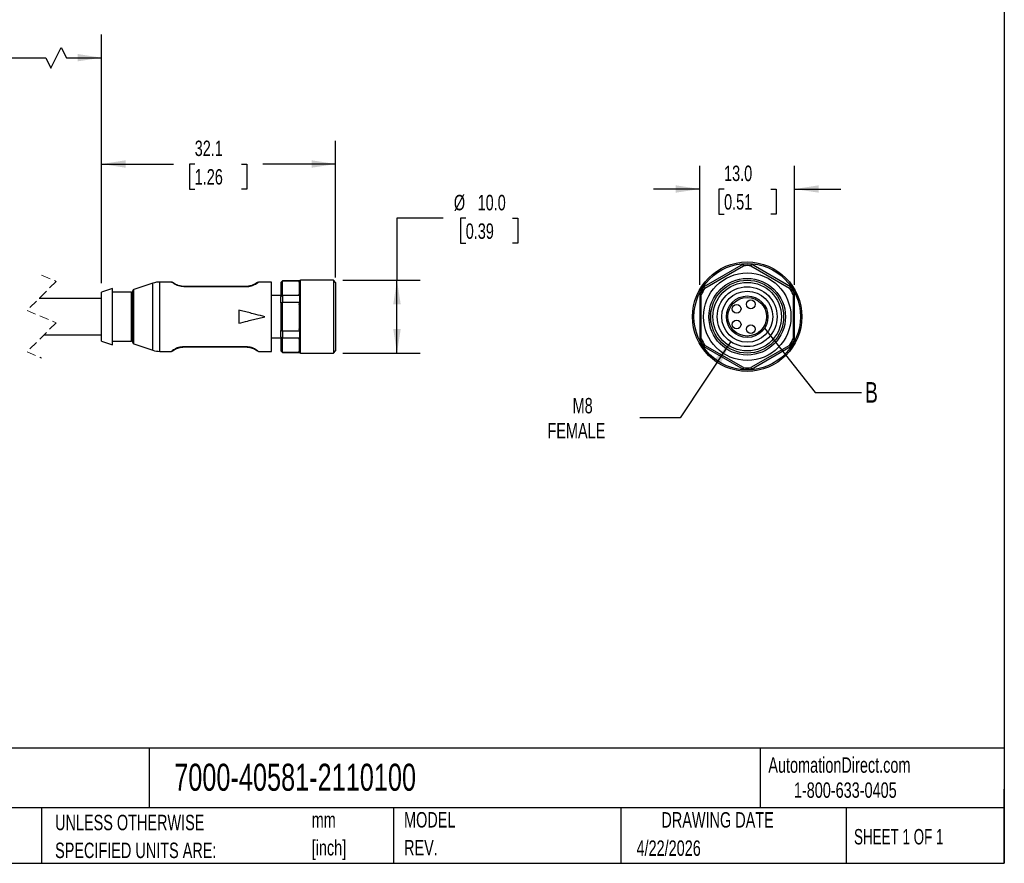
# Model space of a CAD drawing. Header units: millimetres. Extents: x 6 to 273, y 6 to 210.
# Tile 3 of 4: x 138 to 273, y 6 to 122. Entities that reach past the tile are written whole.
import ezdxf

# ---------------------------------------------------------------- set-up
doc = ezdxf.new("R2010")
doc.units = ezdxf.units.MM
doc.linetypes.add('SLD-Dashed', pattern=[1.905, 1.27, -0.635])
doc.linetypes.add('SLD-Solid', pattern=[0])
doc.layers.add('DIMENSIONS', color=140, linetype='SLD-Solid', lineweight=25)
doc.layers.add('TEXT', color=140, linetype='SLD-Solid', lineweight=25)
doc.styles.add('SLDTEXTSTYLE0', font='TXT', dxfattribs={"width": 0.7})
doc.styles.add('SLDTEXTSTYLE1', font='TXT', dxfattribs={"width": 0.65})
doc.dimstyles.new('SLDDIMSTYLE2', dxfattribs={"dimtxt": 0.18, "dimasz": 3.302, "dimexe": 0, "dimexo": 0.0625, "dimgap": 0, "dimtad": 0, "dimtih": 1, "dimtoh": 1, "dimdec": 0, "dimrnd": 1e-09, "dimzin": 0, "dimdsep": 46, "dimtxsty": 'Standard', "dimblk1": 'NONE', "dimblk2": 'NONE', "dimsah": 1, "dimcen": 0.09, "dimadec": 0, "dimazin": 0, "dimtfac": 3.302, "dimtdec": 0, "dimtofl": 0, "dimtmove": 0, "dimatfit": 3, "dimldrblk": 'NONE', "dimfxl": 0, "dimfrac": 2, "dimtolj": 1, "dimtzin": 0, "dimarcsym": 0})
doc.dimstyles.new('SLDDIMSTYLE3', dxfattribs={"dimtxt": 2.158008, "dimasz": 3.302, "dimexe": 0, "dimexo": 0.0625, "dimgap": 0.539502, "dimtad": 0, "dimtih": 1, "dimtoh": 1, "dimdec": 1, "dimrnd": 1e-09, "dimzin": 4, "dimdsep": 46, "dimtxsty": 'SLDTEXTSTYLE0', "dimsah": 1, "dimcen": 0.09, "dimadec": 0, "dimazin": 1, "dimtfac": 1, "dimtdec": 1, "dimtmove": 0, "dimatfit": 0, "dimfxl": 0, "dimfrac": 2, "dimtolj": 1, "dimtzin": 12, "dimarcsym": 0})
doc.dimstyles.new('SLDDIMSTYLE4', dxfattribs={"dimtxt": 2.158008, "dimasz": 3.302, "dimexe": 0, "dimexo": 0.0625, "dimgap": 0.539502, "dimtad": 0, "dimtih": 1, "dimtoh": 1, "dimdec": 1, "dimrnd": 1e-09, "dimzin": 4, "dimdsep": 46, "dimtxsty": 'SLDTEXTSTYLE0', "dimsah": 1, "dimcen": 0.09, "dimadec": 0, "dimazin": 1, "dimtfac": 1, "dimtdec": 1, "dimtofl": 0, "dimtmove": 0, "dimatfit": 3, "dimfxl": 0, "dimfrac": 2, "dimtolj": 1, "dimtzin": 12, "dimarcsym": 0})
doc.dimstyles.new('SLDDIMSTYLE5', dxfattribs={"dimtxt": 2.158008, "dimasz": 3.302, "dimexe": 0, "dimexo": 0.0625, "dimgap": 0.539502, "dimtad": 0, "dimtih": 1, "dimtoh": 1, "dimdec": 1, "dimrnd": 1e-09, "dimzin": 12, "dimdsep": 46, "dimtxsty": 'SLDTEXTSTYLE0', "dimsah": 1, "dimcen": 0.09, "dimadec": 0, "dimazin": 3, "dimtfac": 1, "dimtdec": 1, "dimtofl": 0, "dimtmove": 0, "dimatfit": 3, "dimfxl": 0, "dimfrac": 2, "dimtolj": 1, "dimtzin": 12, "dimarcsym": 0})
doc.dimstyles.new('SLDDIMSTYLE6', dxfattribs={"dimtxt": 2.158008, "dimasz": 3.302, "dimexe": 0, "dimexo": 0.0625, "dimgap": 0.539502, "dimtad": 0, "dimtih": 1, "dimtoh": 1, "dimdec": 1, "dimrnd": 1e-09, "dimzin": 12, "dimdsep": 46, "dimtxsty": 'SLDTEXTSTYLE0', "dimsah": 1, "dimcen": 0, "dimadec": 0, "dimazin": 3, "dimtfac": 1, "dimtdec": 1, "dimtofl": 0, "dimtmove": 0, "dimatfit": 3, "dimfxl": 0, "dimfrac": 2, "dimtolj": 1, "dimtzin": 12, "dimarcsym": 0})

# ---------------------------------------------------------------- blocks, each defined once
blk = doc.blocks.new('SW_NOTE_0')
at = {"layer": 'TEXT', "color": 0, "char_height": 2.117, "attachment_point": 1, "style": 'SLDTEXTSTYLE0'}
for s, insert in [('mm', (0, 2.73)), ('[inch]', (0, -1.09))]:
    blk.add_mtext(s, dxfattribs=dict(at, insert=insert))
blk = doc.blocks.new('SW_NOTE_0_1')
at = {"layer": 'TEXT', "color": 0, "char_height": 2.1167, "attachment_point": 1, "style": 'SLDTEXTSTYLE0'}
for s, insert in [('UNLESS OTHERWISE', (0, 2.73)), ('SPECIFIED UNITS ARE:', (0, -1.09))]:
    blk.add_mtext(s, dxfattribs=dict(at, insert=insert))
blk = doc.blocks.new('SW_NOTE_0_6')
at = {"layer": 'TEXT', "color": 0, "char_height": 2.117, "attachment_point": 1, "style": 'SLDTEXTSTYLE0'}
for s, insert in [('MODEL', (0, 2.73)), ('REV.', (0, -1.09))]:
    blk.add_mtext(s, dxfattribs=dict(at, insert=insert))
blk = doc.blocks.new('_D_3')
at = {"layer": 'DIMENSIONS'}
for p, q in [((196.11, 94.76), (189.76, 94.76)), ((189.76, 94.76), (189.76, 86.27)), ((199.19, 94.76), (198.46, 94.76)), ((198.46, 94.76), (198.46, 91.33)), ((205.6, 94.76), (206.33, 94.76)), ((206.33, 94.76), (206.33, 91.33)), ((198.46, 91.33), (199.19, 91.33)), ((206.33, 91.33), (205.6, 91.33)), ((182.32, 86.27), (192.93, 86.27)), ((189.76, 76.27), (189.76, 86.27)), ((182.32, 76.27), (192.93, 76.27))]:
    blk.add_line(p, q, dxfattribs=at)
for points in [[(189.76, 86.27), (189.25, 82.97), (190.27, 82.97)], [(189.76, 76.27), (190.27, 79.58), (189.25, 79.58)]]:
    blk.add_solid(points, dxfattribs=at)
at = {"layer": 'DIMENSIONS', "char_height": 2.117, "attachment_point": 1, "style": 'SLDTEXTSTYLE0'}
for s, insert in [('%%c', (197.56, 97.97)), ('10.0', (200.82, 97.97)), ('0.39', (199.19, 94.06))]:
    blk.add_mtext(s, dxfattribs=dict(at, insert=insert))
blk = doc.blocks.new('_D_5')
at = {"layer": 'DIMENSIONS'}
for p, q in [((149.25, 85.89), (149.25, 105.38)), ((181.35, 86.64), (181.35, 105.38)), ((149.25, 102.2), (159.1, 102.2)), ((162.02, 102.2), (161.3, 102.2)), ((161.3, 102.2), (161.3, 98.77)), ((168.44, 102.2), (169.16, 102.2)), ((169.16, 102.2), (169.16, 98.77)), ((181.35, 102.2), (171.36, 102.2)), ((161.3, 98.77), (162.02, 98.77)), ((169.16, 98.77), (168.44, 98.77))]:
    blk.add_line(p, q, dxfattribs=at)
for points in [[(149.25, 102.2), (152.55, 101.69), (152.55, 102.71)], [(181.35, 102.2), (178.05, 102.71), (178.05, 101.69)]]:
    blk.add_solid(points, dxfattribs=at)
at = {"layer": 'DIMENSIONS', "char_height": 2.117, "attachment_point": 1, "style": 'SLDTEXTSTYLE0'}
for s, insert in [('32.1', (162.02, 105.41)), ('1.26', (162.02, 101.5))]:
    blk.add_mtext(s, dxfattribs=dict(at, insert=insert))
blk = doc.blocks.new('_D_6')
at = {"layer": 'DIMENSIONS'}
for p, q in [((124.52, 85.77), (124.52, 119.95)), ((149.25, 85.89), (149.25, 119.95)), ((142.31, 115.36), (143.72, 118.18)), ((143.72, 118.18), (144.43, 116.77)), ((124.52, 116.77), (119.88, 116.77)), ((124.52, 116.77), (141.6, 116.77)), ((141.6, 116.77), (142.31, 115.36)), ((144.43, 116.77), (149.25, 116.77))]:
    blk.add_line(p, q, dxfattribs=at)
for points in [[(124.52, 116.77), (127.82, 116.27), (127.82, 117.28)], [(149.25, 116.77), (145.95, 117.28), (145.95, 116.27)]]:
    blk.add_solid(points, dxfattribs=at)
at = {"layer": 'DIMENSIONS', "char_height": 2.117, "attachment_point": 1, "style": 'SLDTEXTSTYLE0'}
for s, insert in [('1M', (113.32, 119.5)), ('3.2FT', (111.42, 116.07))]:
    blk.add_mtext(s, dxfattribs=dict(at, insert=insert))
blk = doc.blocks.new('_D_7')
at = {"layer": 'DIMENSIONS'}
for p, q in [((235.53, 77.85), (228.61, 67.41)), ((228.61, 67.41), (223.06, 67.41))]:
    blk.add_line(p, q, dxfattribs=at)
blk.add_solid([(235.53, 77.85), (233.28, 75.38), (234.13, 74.82)], dxfattribs=at)
at = {"layer": 'DIMENSIONS', "char_height": 2.117, "attachment_point": 1, "style": 'SLDTEXTSTYLE0'}
for s, insert in [('M8', (213.85, 70.14)), ('FEMALE', (210.4, 66.71))]:
    blk.add_mtext(s, dxfattribs=dict(at, insert=insert))
blk = doc.blocks.new('_D_8')
at = {"layer": 'DIMENSIONS'}
for p, q in [((231.29, 85.64), (231.29, 101.95)), ((244.29, 85.64), (244.29, 101.95)), ((231.29, 98.77), (224.94, 98.77)), ((234.62, 98.77), (233.89, 98.77)), ((233.89, 98.77), (233.89, 95.34)), ((241.03, 98.77), (241.76, 98.77)), ((241.76, 98.77), (241.76, 95.34)), ((244.29, 98.77), (250.64, 98.77)), ((233.89, 95.34), (234.62, 95.34)), ((241.76, 95.34), (241.03, 95.34))]:
    blk.add_line(p, q, dxfattribs=at)
for points in [[(231.29, 98.77), (227.99, 99.28), (227.99, 98.27)], [(244.29, 98.77), (247.6, 98.27), (247.6, 99.28)]]:
    blk.add_solid(points, dxfattribs=at)
at = {"layer": 'DIMENSIONS', "char_height": 2.117, "attachment_point": 1, "style": 'SLDTEXTSTYLE0'}
for s, insert in [('13.0', (234.62, 101.98)), ('0.51', (234.62, 98.07))]:
    blk.add_mtext(s, dxfattribs=dict(at, insert=insert))
blk = doc.blocks.new('_None')

msp = doc.modelspace()

# ---------------------------------------------------------------- linework, layer by layer
for p, q in [((237.23, 88.45), (231.86, 85.35)), ((232, 85.2), (237.29, 88.25)), ((238.3, 88.25), (243.59, 85.2)), ((243.73, 85.35), (238.36, 88.45)), ((150.75, 85.12), (149.25, 84.62)), ((150.75, 81.27), (150.75, 85.12)), ((156.29, 85.87), (153.69, 85.02)), ((156.29, 81.27), (156.29, 85.87)), ((158.85, 86.02), (157.23, 86.02)), ((157.23, 81.27), (157.23, 86.02)), ((160.55, 85.42), (160.55, 85.4)), ((169.05, 85.42), (160.55, 85.42)), ((160.55, 85.4), (169.05, 85.4)), ((169.05, 85.4), (169.05, 85.42)), ((172.55, 86.02), (170.75, 86.02)), ((172.55, 81.27), (172.55, 86.02)), ((174.05, 86.17), (173.85, 85.97)), ((173.85, 85.95), (173.85, 85.97)), ((173.85, 85.95), (173.85, 84.05)), ((176.38, 86.17), (174.05, 86.17)), ((174.05, 86.17), (174.05, 86.14)), ((176.38, 86.14), (174.05, 86.14)), ((174.05, 84.2), (174.05, 86.14)), ((176.35, 86.01), (176.35, 84.34)), ((176.38, 86.17), (176.38, 86.14)), ((181.05, 86.27), (176.55, 86.27)), ((176.55, 76.27), (176.55, 86.27)), ((181.35, 85.97), (181.05, 86.27)), ((181.05, 86.27), (181.05, 76.27)), ((181.35, 85.97), (181.35, 76.57)), ((149.25, 83.77), (140.68, 83.77)), ((149.25, 81.27), (149.25, 84.62)), ((153.35, 84.62), (150.75, 84.62)), ((153.35, 81.27), (153.35, 84.62)), ((153.55, 81.27), (153.55, 84.83)), ((153.69, 81.27), (153.69, 85.02)), ((173.85, 84.17), (172.55, 84.17)), ((173.85, 83.17), (173.85, 84.05)), ((174.05, 84.2), (174.05, 83.21)), ((174.05, 84.2), (176.38, 84.2)), ((176.38, 84.2), (176.38, 83.21)), ((231.29, 84.37), (231.29, 78.18)), ((231.49, 78.22), (231.49, 84.32)), ((244.09, 84.32), (244.09, 78.22)), ((244.29, 78.18), (244.29, 84.37)), ((173.85, 83.17), (173.85, 79.38)), ((176.38, 83.21), (174.05, 83.21)), ((174.05, 79.33), (174.05, 83.21)), ((176.35, 82.94), (176.38, 83.21)), ((176.35, 82.94), (176.35, 79.6)), ((149.25, 77.92), (149.25, 81.27)), ((150.75, 77.42), (150.75, 81.27)), ((153.35, 77.92), (153.35, 81.27)), ((153.55, 77.72), (153.55, 81.27)), ((153.69, 77.53), (153.69, 81.27)), ((156.29, 76.67), (156.29, 81.27)), ((157.23, 76.52), (157.23, 81.27)), ((168.05, 82.17), (168.05, 80.37)), ((172.55, 76.52), (172.55, 81.27)), ((232.79, 81.27), (232.74, 81.27)), ((232.87, 82.16), (232.83, 82.17)), ((232.87, 80.38), (232.83, 80.37)), ((141.35, 78.77), (149.25, 78.77)), ((172.55, 78.37), (173.85, 78.37)), ((173.85, 78.5), (173.85, 79.38)), ((173.85, 78.5), (173.85, 76.6)), ((174.05, 79.33), (174.05, 78.35)), ((174.05, 79.33), (176.38, 79.33)), ((176.38, 78.35), (174.05, 78.35)), ((174.05, 76.41), (174.05, 78.35)), ((176.38, 79.33), (176.35, 79.6)), ((176.35, 78.21), (176.38, 78.35)), ((176.38, 79.33), (176.38, 78.35)), ((149.25, 77.92), (150.75, 77.42)), ((150.75, 77.92), (153.35, 77.92)), ((153.69, 77.53), (156.29, 76.67)), ((169.05, 77.15), (160.55, 77.15)), ((160.55, 77.15), (160.55, 77.12)), ((160.55, 77.12), (169.05, 77.12)), ((169.05, 77.15), (169.05, 77.12)), ((176.35, 78.21), (176.35, 76.54)), ((231.86, 77.19), (237.23, 74.1)), ((237.29, 74.29), (232, 77.34)), ((243.59, 77.34), (238.3, 74.29)), ((238.36, 74.1), (243.73, 77.19)), ((157.23, 76.52), (158.85, 76.52)), ((158.85, 76.52), (158.92, 76.54)), ((170.75, 76.52), (172.55, 76.52)), ((173.85, 76.57), (173.85, 76.6)), ((173.85, 76.57), (174.05, 76.37)), ((174.05, 76.41), (176.38, 76.41)), ((174.05, 76.41), (174.05, 76.37)), ((174.05, 76.37), (176.38, 76.37)), ((176.38, 76.41), (176.35, 76.54)), ((176.38, 76.41), (176.38, 76.37)), ((176.55, 76.27), (181.05, 76.27)), ((181.05, 76.27), (181.35, 76.57))]:
    msp.add_line(p, q)
at = {"color": 7, "linetype": 'SLD-Dashed', "lineweight": 18}
for p, q in [((141.02, 86.95), (143.02, 86.11)), ((143.02, 86.11), (139.02, 82.11)), ((139.02, 82.11), (143.02, 80.44)), ((143.02, 80.44), (139.02, 76.44)), ((139.02, 76.44), (141.02, 75.6))]:
    msp.add_line(p, q, dxfattribs=at)
for centre, radius in [((237.79, 81.27), 7.5), ((237.79, 81.27), 7.3), ((237.79, 81.27), 6), ((237.79, 81.27), 5.25), ((237.79, 81.27), 5), ((237.79, 81.27), 4.7), ((237.79, 81.27), 4.1), ((237.79, 81.27), 3.5), ((237.79, 81.27), 2.85), ((237.79, 81.27), 2.65), ((236.34, 82.35), 0.6), ((238.29, 82.97), 0.6), ((236.34, 80.2), 0.6), ((238.29, 79.57), 0.6)]:
    msp.add_circle(centre, radius)
for centre, radius, start, end in [((237.79, 81.27), 7.2, 85.4744, 94.5256), ((237.79, 81.27), 7, 85.8419, 94.1581), ((157.23, 83.02), 3, 89.9999, 108.166), ((176.55, 86.07), 0.2, 89.9985, 150.0018), ((237.79, 81.27), 7.2, 145.4744, 154.5256), ((237.79, 81.27), 7, 145.8419, 154.1581), ((237.79, 81.27), 7, 25.8419, 34.1581), ((237.79, 81.27), 7.2, 25.4744, 34.5256), ((153.35, 84.82), 0.2, 269.9991, 0.001), ((153.75, 84.83), 0.2, 108.1669, 179.9991), ((153.35, 77.72), 0.2, 359.999, 90.0009), ((153.75, 77.72), 0.2, 180.0009, 251.8331), ((237.79, 81.27), 7.2, 205.4744, 214.5256), ((237.79, 81.27), 7, 205.8419, 214.1581), ((237.79, 81.27), 7, 325.8419, 334.1581), ((237.79, 81.27), 7.2, 325.4744, 334.5256), ((157.23, 79.52), 3, 251.834, 270.0001), ((176.55, 76.47), 0.2, 209.9982, 270.0015), ((237.79, 81.27), 7, 265.8419, 274.1581), ((237.79, 81.27), 7.2, 265.4744, 274.5256)]:
    msp.add_arc(centre, radius, start, end)
for points in [[(237.29, 88.25), (237.27, 88.32), (237.25, 88.38), (237.23, 88.45)], [(238.36, 88.45), (238.34, 88.38), (238.32, 88.32), (238.3, 88.25)], [(231.86, 85.35), (231.91, 85.3), (231.96, 85.25), (232, 85.2)], [(243.59, 85.2), (243.63, 85.25), (243.68, 85.3), (243.73, 85.35)], [(231.49, 84.32), (231.43, 84.34), (231.36, 84.35), (231.29, 84.37)], [(244.29, 84.37), (244.23, 84.35), (244.16, 84.34), (244.09, 84.32)], [(231.29, 78.18), (231.36, 78.19), (231.43, 78.21), (231.49, 78.22)], [(232, 77.34), (231.96, 77.29), (231.91, 77.24), (231.86, 77.19)], [(243.73, 77.19), (243.68, 77.24), (243.63, 77.29), (243.59, 77.34)], [(244.09, 78.22), (244.16, 78.21), (244.23, 78.19), (244.29, 78.18)], [(237.23, 74.1), (237.25, 74.16), (237.27, 74.23), (237.29, 74.29)], [(238.3, 74.29), (238.32, 74.23), (238.34, 74.16), (238.36, 74.1)]]:
    msp.add_open_spline(points, degree=3)
for points, knots in [([(158.96, 85.98), (158.96, 85.98), (158.96, 85.98), (158.96, 85.98), (158.96, 85.98), (158.96, 85.98), (158.96, 85.98), (158.96, 85.98), (158.96, 85.98), (158.95, 85.98), (158.95, 85.98), (158.95, 85.98), (158.93, 85.99), (158.9, 86.01), (158.87, 86.02), (158.85, 86.02)], [0, 0, 0, 0, 0.002213, 0.009593, 0.017622, 0.021903, 0.026334, 0.03567, 0.045634, 0.056252, 0.079301, 0.104686, 0.226787, 0.528405, 1, 1, 1, 1]), ([(160.55, 85.4), (160.42, 85.4), (160.16, 85.41), (159.8, 85.5), (159.5, 85.61), (159.22, 85.76), (159.01, 85.9), (158.88, 85.99), (158.85, 86.02), (158.85, 86.02)], [0, 0, 0, 0, 0.212947, 0.419352, 0.590426, 0.742867, 0.933644, 0.999994, 1, 1, 1, 1]), ([(159.03, 85.94), (159.01, 85.96), (158.99, 85.99), (158.96, 85.99), (158.96, 85.99)], [0, 0, 0, 0, 0.9581446, 1, 1, 1, 1]), ([(158.96, 85.98), (158.96, 85.98), (158.96, 85.97), (158.96, 85.98), (158.96, 85.98), (158.96, 85.98)], [0, 0, 0, 0, 0.266723, 0.728839, 1, 1, 1, 1]), ([(160.55, 85.42), (160.43, 85.43), (160.19, 85.44), (159.86, 85.51), (159.58, 85.61), (159.3, 85.76), (159.17, 85.82), (158.94, 86), (159, 85.96), (159.02, 85.95)], [0, 0, 0, 0, 0.209536, 0.410067, 0.578489, 0.724876, 0.91134, 0.972676, 1, 1, 1, 1]), ([(169.05, 85.4), (169.18, 85.4), (169.44, 85.41), (169.79, 85.5), (170.1, 85.61), (170.38, 85.76), (170.6, 85.89), (170.72, 86), (170.75, 86.02)], [0, 0, 0, 0, 0.213232, 0.419553, 0.590691, 0.743028, 0.933837, 1, 1, 1, 1]), ([(170.57, 85.94), (170.56, 85.93), (170.46, 85.85), (170.28, 85.74), (170.02, 85.61), (169.74, 85.51), (169.41, 85.44), (169.17, 85.43), (169.05, 85.42)], [0, 0, 0, 0, 0.02418, 0.223691, 0.380544, 0.560659, 0.775453, 1, 1, 1, 1]), ([(170.75, 86.02), (170.7, 85.99), (170.62, 85.95), (170.52, 85.89), (170.48, 85.86), (170.46, 85.85), (170.46, 85.85), (170.46, 85.85), (170.46, 85.85), (170.46, 85.85), (170.46, 85.85), (170.46, 85.85), (170.45, 85.85), (170.45, 85.85), (170.45, 85.85), (170.46, 85.86), (170.47, 85.86), (170.51, 85.9), (170.57, 85.93), (170.6, 85.96), (170.6, 85.96)], [0, 0, 0, 0, 0.318697, 0.540822, 0.614213, 0.635192, 0.638576, 0.639985, 0.64119, 0.641726, 0.642205, 0.642643, 0.643033, 0.643663, 0.64411, 0.645121, 0.666505, 0.738596, 0.967611, 1, 1, 1, 1]), ([(174.05, 86.14), (174.01, 86.1), (173.94, 86.04), (173.88, 85.97), (173.85, 85.95)], [0, 0, 0, 0, 0.562533, 1, 1, 1, 1]), ([(176.35, 86.01), (176.35, 86.03), (176.35, 86.07), (176.37, 86.12), (176.38, 86.14)], [0, 0, 0, 0, 0.4894788, 1, 1, 1, 1]), ([(173.85, 84.05), (173.89, 84.08), (173.95, 84.13), (174.02, 84.18), (174.05, 84.2)], [0, 0, 0, 0, 0.557188, 1, 1, 1, 1]), ([(176.38, 84.2), (176.37, 84.22), (176.35, 84.27), (176.35, 84.31), (176.35, 84.34)], [0, 0, 0, 0, 0.504401, 1, 1, 1, 1]), ([(174.05, 83.21), (174.01, 83.2), (173.94, 83.19), (173.88, 83.18), (173.85, 83.17)], [0, 0, 0, 0, 0.5625575, 1, 1, 1, 1]), ([(171.65, 81.27), (171.24, 81.38), (170.57, 81.54), (169.63, 81.78), (168.84, 81.98), (168.31, 82.11), (168.05, 82.17)], [0, 0, 0, 0, 0.340094, 0.560121, 0.780096, 1, 1, 1, 1]), ([(168.05, 80.37), (168.46, 80.48), (169.13, 80.64), (170.06, 80.88), (170.86, 81.07), (171.38, 81.21), (171.65, 81.27)], [0, 0, 0, 0, 0.339883, 0.5598884, 0.7799341, 1, 1, 1, 1]), ([(232.74, 81.27), (232.75, 81.38), (232.75, 81.54), (232.77, 81.78), (232.79, 81.98), (232.81, 82.11), (232.83, 82.17)], [0, 0, 0, 0, 0.3399988, 0.5599992, 0.7799996, 1, 1, 1, 1]), ([(232.83, 80.37), (232.81, 80.48), (232.78, 80.64), (232.76, 80.88), (232.75, 81.07), (232.75, 81.21), (232.74, 81.27)], [0, 0, 0, 0, 0.339999, 0.559999, 0.78, 1, 1, 1, 1]), ([(173.85, 79.38), (173.89, 79.37), (173.95, 79.35), (174.02, 79.34), (174.05, 79.33)], [0, 0, 0, 0, 0.557435, 1, 1, 1, 1]), ([(174.05, 78.35), (174.01, 78.37), (173.94, 78.42), (173.88, 78.48), (173.85, 78.5)], [0, 0, 0, 0, 0.562807, 1, 1, 1, 1]), ([(160.55, 77.15), (160.42, 77.14), (160.16, 77.13), (159.8, 77.05), (159.5, 76.94), (159.2, 76.77), (159.05, 76.69), (158.81, 76.49), (158.89, 76.55), (158.93, 76.58)], [0, 0, 0, 0, 0.201327, 0.397053, 0.562247, 0.706271, 0.887394, 0.950754, 1, 1, 1, 1]), ([(158.98, 76.57), (159.01, 76.59), (159.12, 76.68), (159.31, 76.8), (159.58, 76.93), (159.86, 77.03), (160.19, 77.11), (160.43, 77.12), (160.55, 77.12)], [0, 0, 0, 0, 0.063466, 0.254717, 0.404742, 0.580041, 0.785811, 1, 1, 1, 1]), ([(170.75, 76.52), (170.71, 76.55), (170.59, 76.65), (170.38, 76.79), (170.1, 76.93), (169.79, 77.05), (169.44, 77.13), (169.18, 77.14), (169.05, 77.15)], [0, 0, 0, 0, 0.069928, 0.256705, 0.409146, 0.581984, 0.78751, 1, 1, 1, 1]), ([(169.05, 77.12), (169.17, 77.12), (169.41, 77.11), (169.74, 77.03), (170.02, 76.93), (170.3, 76.79), (170.43, 76.72), (170.66, 76.54), (170.59, 76.59), (170.57, 76.61)], [0, 0, 0, 0, 0.2061361, 0.403194, 0.5713647, 0.7151654, 0.8980351, 0.960086, 1, 1, 1, 1]), ([(158.97, 76.57), (158.99, 76.58), (159.01, 76.6), (159.04, 76.62), (159.06, 76.63)], [0, 0, 0, 0, 0.466118, 1, 1, 1, 1]), ([(173.85, 76.6), (173.89, 76.56), (173.95, 76.5), (174.02, 76.44), (174.05, 76.41)], [0, 0, 0, 0, 0.557462, 1, 1, 1, 1])]:
    msp.add_open_spline(points, degree=3, knots=knots)
at = {"layer": 'TEXT'}
for p, q in [((273.05, 209.55), (273.05, 6.35)), ((273.05, 22.13), (6.35, 22.13)), ((155.76, 22.13), (155.76, 13.97)), ((239.58, 22.13), (239.58, 13.97)), ((273.05, 6.35), (273.05, 16.51)), ((273.05, 13.97), (6.35, 13.97)), ((141, 13.97), (141, 6.35)), ((189.3, 13.97), (189.3, 6.35)), ((220.47, 13.97), (220.47, 6.35)), ((251.35, 13.97), (251.35, 6.35)), ((6.35, 6.35), (273.05, 6.35))]:
    msp.add_line(p, q, dxfattribs=at)
msp.add_circle((237.79, 81.27), 2.85, dxfattribs=at)

# ---------------------------------------------------------------- block references
for name, p in [('SW_NOTE_0_1', (142.87, 10.27)), ('SW_NOTE_0', (178.06, 10.63)), ('SW_NOTE_0_6', (190.73, 10.64))]:
    msp.add_blockref(name, p, dxfattribs=at)

# ---------------------------------------------------------------- texts
for s, insert, char_height, attachment_point, style in [('B', (253.95, 72.31), 2.82, 1, 'SLDTEXTSTYLE0'), ('AutomationDirect.com', (240.69, 20.88), 2.1167, 1, 'SLDTEXTSTYLE0'), ('7000-40581-2110100', (159.21, 20), 3.7042, 1, 'SLDTEXTSTYLE0'), ('1-800-633-0405', (244.19, 17.44), 2.1167, 1, 'SLDTEXTSTYLE0'), ('DRAWING DATE', (233.73, 13.36), 2.1167, 2, 'SLDTEXTSTYLE0'), ('SHEET 1 OF 1', (252.44, 11.05), 2.1167, 1, 'SLDTEXTSTYLE1'), ('4/22/2026', (222.61, 9.49), 2.117, 1, 'SLDTEXTSTYLE0')]:
    msp.add_mtext(s, dxfattribs=dict(at, insert=insert, char_height=char_height, attachment_point=attachment_point, style=style))

# ---------------------------------------------------------------- dimensions: what is measured, and where the dimension line sits
at = {"layer": 'DIMENSIONS'}
dim = msp.add_linear_dim(base=(149.25, 116.77), p1=(124.52, 84.5), p2=(149.25, 84.62), text='1M\\P3.2FT', dimstyle='SLDDIMSTYLE5', dxfattribs=at)
dim.commit()
dim.dimension.update_dxf_attribs({"geometry": '_D_6', "text_midpoint": (115.41, 116.77), "dimtype": 160})
for base, p1, p2, dimstyle, picture, middle in [((181.35, 102.2), (149.25, 84.62), (181.35, 85.37), 'SLDDIMSTYLE5', '_D_5', (165.23, 102.2)), ((244.29, 98.77), (231.29, 84.37), (244.29, 84.37), 'SLDDIMSTYLE3', '_D_8', (237.82, 98.77))]:
    dim = msp.add_linear_dim(base=base, p1=p1, p2=p2, dimstyle=dimstyle, dxfattribs=at)
    dim.commit()
    dim.dimension.update_dxf_attribs({"geometry": picture, "text_midpoint": middle, "dimtype": 160})
dim = msp.add_linear_dim(base=(189.76, 86.27), p1=(181.05, 76.27), p2=(181.05, 86.27), angle=90, text='%%c<>', dimstyle='SLDDIMSTYLE4', dxfattribs=at)
dim.commit()
dim.dimension.update_dxf_attribs({"geometry": '_D_3', "text_midpoint": (189.76, 94.76), "dimtype": 160})
dim = msp.add_diameter_dim_2p(p1=(240.06, 84.69), p2=(235.53, 77.85), text='M8\\PFEMALE', dimstyle='SLDDIMSTYLE6', override={"dimpost": '<>'}, dxfattribs=at)
dim.commit()
dim.dimension.update_dxf_attribs({"geometry": '_D_7', "text_midpoint": (215.94, 67.41), "dimtype": 163})

# ---------------------------------------------------------------- leaders
at = {"layer": 'TEXT', "has_arrowhead": 0}
msp.add_leader([(240.17, 79.7), (247.1, 70.9), (253.45, 70.9)], dimstyle='SLDDIMSTYLE2', dxfattribs=at)

doc.saveas('drawing.dxf')
